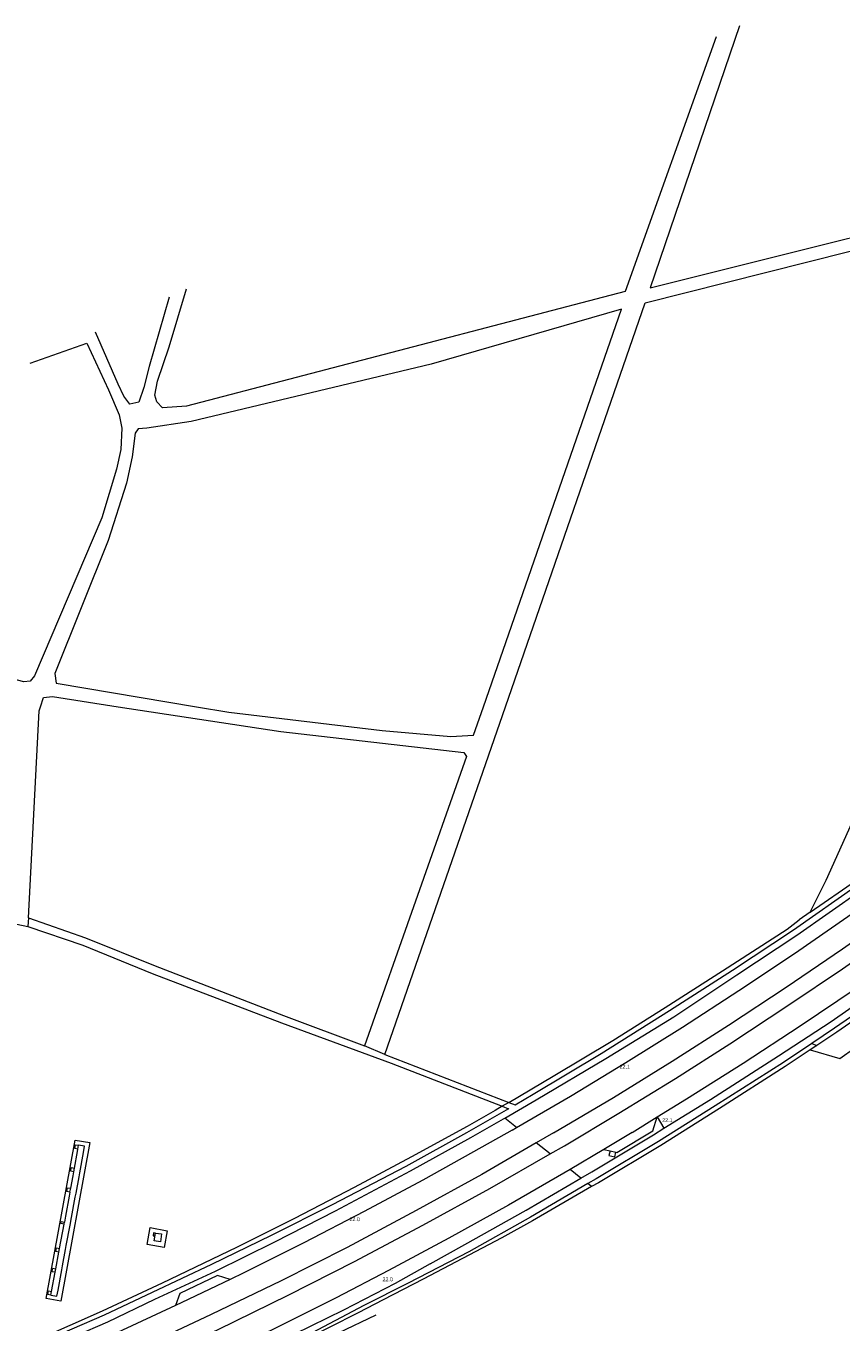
# Model space of a CAD drawing. Header units: metres. Extents: x 120324 to 133000, y 395500 to 402438.
# Tile 19 of 95: x 125407 to 125674, y 397299 to 397722. Entities that reach past the tile are written whole.
import ezdxf

# ---------------------------------------------------------------- set-up
doc = ezdxf.new("R2010")
doc.units = ezdxf.units.M
doc.linetypes.add('DGN1', pattern=[76.057638, 0, -76.057638])
doc.linetypes.add('DGN2', pattern=[101.410184, 50.705092, -50.705092])
for name, color, linetype, lineweight, true_color in [('gg-afsc-draadraster', 7, 'DGN2', 0, 0x96ff00), ('gg-afsc-erfafscheiding', 7, 'Continuous', 0, 0x00ff32), ('gg-knt-bronhoudergrens', 7, 'DGN2', 0, 0xffaad2), ('gg-kntw-bovenkant insteek waterloop', 7, 'Continuous', 0, 0xa0a0ff), ('gt-grn-groengrens', 7, 'Continuous', 0, 0x96c800), ('gx-grn-maaiveld', 7, 'Continuous', 0, 0xb88d57)]:
    doc.layers.add(name, color=color, linetype=linetype, lineweight=lineweight, true_color=true_color)
for name, color, linetype, lineweight in [('gg-knt-verharding', 7, 'Continuous', 0), ('gt-anno-nummer hm paal', 7, 'Continuous', 0), ('gt-grn-vlakafsluiter', 6, 'DGN1', 0)]:
    doc.layers.add(name, color=color, linetype=linetype, lineweight=lineweight)
doc.styles.add('StyleArial', font='arial.ttf')

msp = doc.modelspace()

# ---------------------------------------------------------------- linework, layer by layer
at = {"layer": 'gg-afsc-draadraster', "flags": 128}
msp.add_lwpolyline([(125440.56, 397184.6), (125448.31, 397209.35), (125474.43, 397275.35), (125475.5, 397279.33), (125525.61, 397303.11), (125523.96, 397306.15)], dxfattribs=at)
at = {"layer": 'gg-afsc-erfafscheiding'}
for p, q in [((125663.38, 397432.84), (125659.85, 397430.4)), ((125665.57, 397389.33), (125663.36, 397387.86)), ((125564.99, 397370.71), (125562.79, 397369.41))]:
    msp.add_line(p, q, dxfattribs=at)
at = {"layer": 'gg-afsc-erfafscheiding', "flags": 128}
for points in [[(125663.38, 397432.84), (125678.55, 397443.36), (125698.89, 397458.1), (125716.79, 397471.53), (125734.59, 397485.17), (125752, 397499), (125753.22, 397500)], [(125752.94, 397452.07), (125747.43, 397447.81), (125729.4, 397434.26), (125711.05, 397420.75), (125690.85, 397406.58), (125672.13, 397393.68), (125665.57, 397389.33)], [(125663.36, 397387.86), (125655.22, 397382.47), (125633.81, 397368.68), (125614.61, 397356.58), (125594.26, 397344.46), (125592.03, 397343.18)], [(125592.03, 397343.18), (125572.68, 397332.01), (125562.67, 397326.39)], [(125562.67, 397326.39), (125537.01, 397312.96), (125523.96, 397306.15)], [(125523.96, 397306.15), (125515.8, 397301.9), (125496.77, 397292.32), (125473.1, 397280.78)]]:
    msp.add_lwpolyline(points, dxfattribs=at)
at = {"layer": 'gg-knt-bronhoudergrens', "flags": 128}
for points in [[(125663.38, 397432.84), (125668.6, 397443.3), (125694.07, 397500)], [(125663.36, 397387.86), (125673.07, 397385.04), (125747.65, 397437.88), (125753.6, 397440.17)]]:
    msp.add_lwpolyline(points, dxfattribs=at)
at = {"layer": 'gg-knt-verharding'}
for p, q in [((125605.21, 397360.89), (125613.39, 397365.92)), ((125566.04, 397361.66), (125567.52, 397362.52)), ((125579.57, 397360.72), (125573.94, 397357.46)), ((125605.21, 397360.89), (125596.01, 397355.35)), ((125578.47, 397353.88), (125583.13, 397356.54)), ((125596.01, 397355.35), (125584.98, 397348.73)), ((125596.01, 397355.35), (125598.04, 397354.86)), ((125598.04, 397354.86), (125599.97, 397354.41))]:
    msp.add_line(p, q, dxfattribs=at)
at = {"layer": 'gg-knt-verharding', "flags": 128}
for points in [[(125567.52, 397362.52), (125585.13, 397372.73), (125603.21, 397383.76), (125621.71, 397395.29), (125640.07, 397407.25), (125658.28, 397419.4), (125675.77, 397431.43), (125694.33, 397444.57), (125712.08, 397457.47), (125728.99, 397470.42), (125745.9, 397483.45), (125762.67, 397496.87), (125766.45, 397500)], [(125579.57, 397360.72), (125599.17, 397372.32), (125618.29, 397384.18), (125636.73, 397395.91), (125655.62, 397408.31), (125674.01, 397420.84), (125692.24, 397433.69), (125710.23, 397446.65), (125728.22, 397460.2), (125744.63, 397472.69), (125762.31, 397486.7), (125767.49, 397490.92), (125778.49, 397500)], [(125583.13, 397356.54), (125600.95, 397367.2), (125619.39, 397378.46), (125637.14, 397389.82), (125656.43, 397402.52), (125673.97, 397414.31), (125692.08, 397426.92), (125712.09, 397441.37), (125731.39, 397455.83), (125752.04, 397471.99), (125751.88, 397472.25), (125752.89, 397473.03), (125764.6, 397482.34), (125776.3, 397491.82), (125786.16, 397500)], [(125613.39, 397365.92), (125622.99, 397371.84), (125641.49, 397383.49), (125660.14, 397395.75), (125678.4, 397408.04), (125695.96, 397420.31), (125710.6, 397430.95), (125726.59, 397442.7), (125740.87, 397453.38), (125758.05, 397466.72), (125776.34, 397481.34), (125793.68, 397496.08), (125798.24, 397500)], [(125599.97, 397354.41), (125600.25, 397354.34), (125611.98, 397361.45), (125613.39, 397365.92)], [(125566.04, 397361.66), (125556.2, 397356.01), (125536.88, 397345.32), (125517.66, 397335.09), (125498.04, 397324.83), (125478.42, 397315.04), (125473.92, 397312.87)], [(125573.94, 397357.46), (125556.13, 397347.16), (125534.72, 397335.38), (125512.12, 397323.32), (125490.61, 397312.41), (125467.71, 397301.33), (125445.04, 397290.75), (125422.65, 397280.78), (125402.74, 397272.26), (125381.07, 397263.36), (125360.35, 397255.08), (125343.85, 397248.87), (125325.72, 397242.33), (125304.81, 397235.06), (125281.95, 397227.25), (125261.44, 397219.96), (125217.98, 397203.36), (125198.46, 397195.39)], [(125598.04, 397354.86), (125597.64, 397353.32), (125599.57, 397352.85), (125599.97, 397354.41)], [(125420.35, 397273.93), (125425.18, 397275.99), (125447.4, 397285.97), (125470.02, 397296.51), (125492.88, 397307.68), (125514.57, 397318.71), (125536.92, 397330.6), (125558.73, 397342.59), (125578.47, 397353.88)], [(125584.98, 397348.73), (125564.89, 397337.09), (125545.39, 397326.34), (125525.61, 397315.8), (125508.51, 397306.86), (125487.88, 397296.53), (125467.04, 397286.59), (125445.4, 397276.62), (125423.85, 397267.02)], [(125473.92, 397312.87), (125469.83, 397314.17), (125457.44, 397308.28), (125456.1, 397304.32)], [(125473.92, 397312.87), (125458.18, 397305.28), (125456.1, 397304.32)], [(125456.1, 397304.32), (125437.1, 397295.54), (125414.44, 397285.54), (125393.38, 397276.62), (125371.97, 397267.93), (125354.71, 397261.22), (125342.59, 397256.63), (125322.62, 397249.34), (125302.48, 397242.4), (125279.19, 397234.39), (125259.36, 397227.31), (125237.65, 397219.23), (125215.48, 397210.51), (125194.89, 397202.09)]]:
    msp.add_lwpolyline(points, dxfattribs=at)
at = {"layer": 'gg-kntw-bovenkant insteek waterloop'}
msp.add_line((125563.23, 397365.34), (125563.65, 397365.58), dxfattribs=at)
at = {"layer": 'gg-kntw-bovenkant insteek waterloop', "flags": 128}
for points in [[(125563.65, 397365.58), (125573.92, 397371.52), (125596.7, 397385.02), (125618.83, 397398.69), (125639.49, 397412.34), (125659.03, 397425.34), (125680.13, 397440.12), (125700.39, 397454.72), (125720.23, 397469.47), (125739.7, 397484.43), (125758.84, 397499.72), (125759.17, 397500)], [(125567, 397369.9), (125572.87, 397373.36), (125595.1, 397386.69), (125617.47, 397400.69), (125638.05, 397413.88), (125657.98, 397427.08), (125678.77, 397441.64), (125698.79, 397456.18), (125718.86, 397471.13), (125738.34, 397486.12), (125755.69, 397500)], [(125615.65, 397362.24), (125630.8, 397371.61), (125653.09, 397385.96), (125670.25, 397397.11), (125688.64, 397409.96), (125708.14, 397423.8), (125727.27, 397437.58), (125744.12, 397450.29), (125760.92, 397463.56), (125775.85, 397475.75), (125787.46, 397485.46)], [(125752.03, 397453.34), (125745.91, 397448.52), (125728.7, 397435.54), (125709.79, 397421.58), (125690.13, 397407.84), (125671.41, 397394.94), (125663.96, 397389.97)], [(125663.96, 397389.97), (125654.68, 397383.78), (125632.35, 397369.53), (125613.82, 397357.92), (125593.51, 397345.73), (125590.8, 397344.15)], [(125564.86, 397368.6), (125551.16, 397360.77), (125531.35, 397349.7), (125507.23, 397337.21), (125487.34, 397327.22), (125467.81, 397317.76), (125448.4, 397308.53)], [(125449.32, 397306.34), (125469.1, 397315.52), (125488.57, 397325.1), (125508.32, 397335.28), (125532.83, 397348.35), (125552.54, 397359.17), (125563.23, 397365.34)], [(125588.54, 397345.93), (125592.04, 397347.98), (125612.22, 397360.12), (125615.65, 397362.24)], [(125590.8, 397344.15), (125572.07, 397333.19), (125551.91, 397321.84), (125532.09, 397311.64), (125517.58, 397304.3), (125498.85, 397294.4), (125480.36, 397285.32), (125459.71, 397275.45), (125440.32, 397266.55), (125422.83, 397258.93), (125405.17, 397251.69), (125392.98, 397246.83)], [(125539.23, 397317.94), (125550.6, 397324.21), (125570.6, 397335.46), (125588.54, 397345.93)], [(125539.23, 397317.94), (125527.89, 397311.48), (125511.01, 397302.84), (125489.62, 397292.32), (125469.13, 397282.43), (125447.03, 397272.28), (125424.39, 397262.32), (125401.77, 397252.72), (125381.29, 397244.39), (125360.75, 397236.55), (125340.81, 397229.01), (125320.17, 397221.71), (125298.76, 397214.49), (125285.55, 397209.76), (125273.27, 397205.54), (125262.61, 397201.4), (125240.33, 397192.92), (125217.68, 397183.58), (125207.14, 397179.11)], [(125448.4, 397308.53), (125432.73, 397301.11), (125411.62, 397291.97), (125391.24, 397283.32), (125369.98, 397274.22), (125351.41, 397267.07)], [(125352.57, 397265.18), (125370.65, 397272.36), (125390.57, 397280.31), (125412.88, 397289.82), (125433.94, 397299), (125449.32, 397306.34)]]:
    msp.add_lwpolyline(points, dxfattribs=at)
at = {"layer": 'gt-grn-groengrens'}
for p, q in [((125663.96, 397389.97), (125665.57, 397389.33)), ((125567.52, 397362.52), (125563.65, 397365.58)), ((125613.39, 397365.92), (125615.65, 397362.24)), ((125578.47, 397353.88), (125573.94, 397357.46)), ((125588.54, 397345.93), (125584.98, 397348.73)), ((125592.03, 397343.18), (125590.8, 397344.15))]:
    msp.add_line(p, q, dxfattribs=at)
at = {"layer": 'gt-grn-vlakafsluiter'}
msp.add_line((125564.86, 397368.6), (125567, 397369.9), dxfattribs=at)
at = {"layer": 'gt-grn-vlakafsluiter', "flags": 128}
msp.add_lwpolyline([(125659.85, 397430.4), (125669.3, 397452.05), (125691.19, 397500)], dxfattribs=at)
at = {"layer": 'gx-grn-maaiveld'}
for p, q in [((125524.5, 397386.31), (125563.86, 397500)), ((125408.01, 397431.04), (125407.85, 397428.16)), ((125402.17, 397429.32), (125407.85, 397428.16)), ((125524.5, 397386.31), (125517.79, 397389.2)), ((125524.5, 397386.31), (125564.99, 397370.71)), ((125562.79, 397369.41), (125564.86, 397368.6)), ((125564.99, 397370.71), (125567, 397369.9)), ((125424.2, 397355.45), (125424.42, 397356.66)), ((125422.84, 397348.04), (125423.06, 397349.25)), ((125421.6, 397341.4), (125421.83, 397342.61)), ((125418.2, 397322.98), (125419.65, 397330.93)), ((125419.65, 397330.93), (125419.77, 397331.55)), ((125416.97, 397316.34), (125417.98, 397321.8)), ((125417.98, 397321.8), (125418.2, 397322.98)), ((125415.6, 397308.9), (125416.76, 397315.18)), ((125416.76, 397315.18), (125416.97, 397316.34)), ((125415.37, 397307.69), (125415.6, 397308.9))]:
    msp.add_line(p, q, dxfattribs=at)
at = {"layer": 'gx-grn-maaiveld', "flags": 128}
for points in [[(125632.75, 397718.86), (125603.01, 397635.67), (125459.71, 397598.23), (125451.81, 397597.61), (125449.93, 397599.63), (125449.34, 397601.79), (125450.19, 397606.42), (125454.05, 397617.56), (125459.65, 397636.51)], [(125640.3, 397722.45), (125611.18, 397636.87), (125741.09, 397669.35), (125747.8, 397670.27), (125753.87, 397670.2), (125767.47, 397670.82)], [(125563.86, 397500), (125609.55, 397631.97), (125742.18, 397665.36), (125748.33, 397666.91), (125767.83, 397667.94)], [(125454.05, 397633.85), (125447.48, 397611.19), (125445.71, 397604.33), (125444.08, 397599.53), (125441.19, 397598.9), (125439.21, 397601.51), (125437.39, 397605.41), (125429.95, 397622.39)], [(125556.7, 397500), (125601.78, 397629.85), (125539.64, 397611.91), (125461.16, 397593.19), (125446.76, 397591.03), (125443.87, 397590.84), (125442.88, 397589.36), (125441.87, 397581.63), (125440.04, 397573.09), (125434.04, 397554.3), (125416.7, 397510.87), (125417.05, 397507.73), (125462.98, 397500)], [(125427.14, 397618.83), (125434.2, 397603.5), (125437.71, 397595.4), (125438.5, 397590.96), (125438.2, 397584.03), (125436.81, 397577.61), (125431.99, 397561.72), (125410.01, 397510.06), (125408.55, 397508.29), (125406.52, 397508.14), (125400.71, 397509.66), (125396.36, 397509.85), (125386.79, 397509.88), (125380.47, 397509.07), (125365.46, 397507.52), (125348.05, 397504.34), (125336.73, 397503.19), (125332.07, 397502.98), (125329.21, 397503.41), (125327.74, 397504.7), (125326.79, 397506.32), (125325.83, 397509.5), (125311.82, 397566.19)], [(125408.58, 397612.22), (125427.14, 397618.83)], [(125412.01, 397500), (125412.94, 397503.02), (125415.89, 397503.28), (125437.35, 397500)], [(125408.01, 397431.04), (125411.58, 397498.59), (125412.01, 397500)], [(125437.35, 397500), (125490.5, 397491.88), (125550.25, 397485.03), (125551.16, 397483.74), (125517.79, 397389.2)], [(125462.98, 397500), (125473.48, 397498.23), (125523.62, 397492.19), (125546.04, 397490.25), (125553.48, 397490.73), (125556.7, 397500)], [(125408.01, 397431.04), (125426.64, 397424.49), (125449.45, 397415.31), (125491.4, 397399.07), (125517.79, 397389.2)], [(125407.85, 397428.16), (125425.79, 397422.08), (125448.46, 397412.8), (125490.68, 397396.69), (125526.54, 397383.55), (125562.79, 397369.41)], [(125564.99, 397370.71), (125579.5, 397379.25), (125598.92, 397390.95), (125615.99, 397401.69), (125634.73, 397413.73), (125655.86, 397427.35), (125659.85, 397430.4)], [(125562.79, 397369.41), (125560.46, 397368.04), (125551.4, 397362.85), (125533.14, 397352.93), (125514.42, 397342.84), (125494.92, 397332.71), (125475.99, 397323.23), (125451.7, 397311.59), (125432.13, 397302.47), (125410.97, 397293.11), (125390.71, 397284.58), (125368.71, 397275.64), (125350.23, 397268.51), (125344.47, 397266.41)], [(125428.13, 397357.58), (125418.63, 397305.7), (125413.81, 397306.58), (125423.29, 397358.34), (125428.13, 397357.58)], [(125415.37, 397307.69), (125417.34, 397307.34), (125417.71, 397309.34), (125418.95, 397316.02), (125419.18, 397317.29), (125420.17, 397322.64), (125420.41, 397323.96), (125421.64, 397330.6), (125422.1, 397333.12), (125423.33, 397339.77), (125423.57, 397341.07), (125424.55, 397346.38), (125424.8, 397347.72), (125426.02, 397354.33), (125426.4, 397356.34), (125424.42, 397356.66)], [(125423.06, 397349.25), (125424.05, 397354.66), (125424.2, 397355.45)], [(125424.2, 397355.45), (125423.18, 397355.65), (125423.41, 397356.85), (125424.42, 397356.66)], [(125421.83, 397342.61), (125422.59, 397346.72), (125422.84, 397348.04)], [(125422.84, 397348.04), (125421.85, 397348.22), (125422.04, 397349.43), (125423.06, 397349.25)], [(125421.6, 397341.4), (125420.6, 397341.61), (125420.81, 397342.8), (125421.83, 397342.61)], [(125421.6, 397341.4), (125421.35, 397340.07), (125420.13, 397333.47), (125419.77, 397331.55)], [(125419.65, 397330.93), (125418.66, 397331.15), (125418.76, 397331.74), (125419.77, 397331.55)], [(125453.32, 397328.77), (125452.38, 397323.3), (125446.87, 397324.3), (125447.79, 397329.79), (125453.32, 397328.77)], [(125448.93, 397328.07), (125448.77, 397327.08), (125449.33, 397326.96), (125449.52, 397327.98), (125448.93, 397328.07)], [(125451.52, 397327.69), (125451.13, 397325.17), (125449.16, 397325.43), (125449.55, 397327.98), (125451.52, 397327.69)], [(125417.98, 397321.8), (125416.97, 397321.99), (125417.19, 397323.2), (125418.2, 397322.98)], [(125416.76, 397315.18), (125415.72, 397315.37), (125415.95, 397316.57), (125416.97, 397316.34)], [(125415.37, 397307.69), (125414.36, 397307.88), (125414.56, 397309.09), (125415.6, 397308.9)]]:
    msp.add_lwpolyline(points, dxfattribs=at)

# ---------------------------------------------------------------- texts
at = {"layer": 'gt-anno-nummer hm paal', "char_height": 1.25, "attachment_point": 7, "line_spacing_factor": 0.8, "style": 'StyleArial'}
for s, insert in [('{\\C256;22.1}', (125601.15, 397381.72)), ('{\\C256;22.1}', (125615.09, 397364.27)), ('{\\C256;22.0}', (125512.92, 397331.87)), ('{\\C256;22.0}', (125523.71, 397312.24))]:
    msp.add_mtext(s, dxfattribs=dict(at, insert=insert))

doc.saveas('drawing.dxf')
